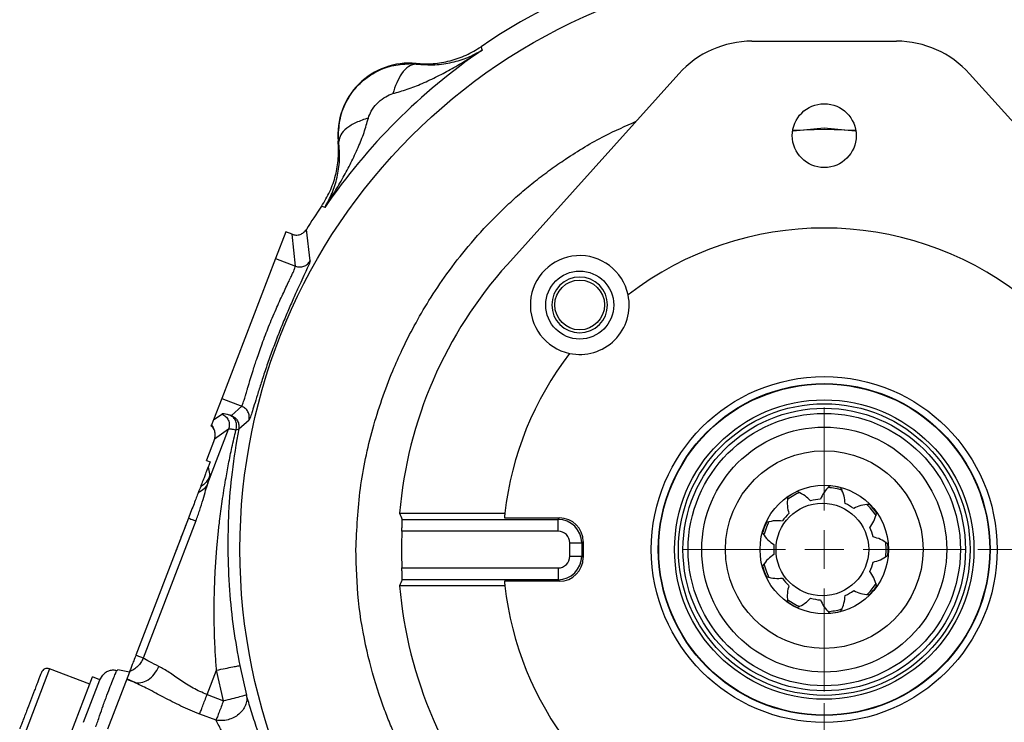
# Model space of a CAD drawing. Header units: inches. Extents: x 0.6 to 16.3, y 0.2 to 11.5.
# Tile 15 of 17: x 10 to 13.3, y 6.6 to 9. Entities that reach past the tile are written whole.
import ezdxf

# ---------------------------------------------------------------- set-up
doc = ezdxf.new("R2010")
doc.units = ezdxf.units.IN
doc.header["$MEASUREMENT"] = 0
doc.styles.add('SLDTEXTSTYLE0', font='TXT', dxfattribs={"width": 0.75})
doc.dimstyles.new('SLDDIMSTYLE0', dxfattribs={"dimtxt": 0.137795, "dimasz": 0.14, "dimexe": 0, "dimexo": 0.0625, "dimgap": 0.034449, "dimtad": 0, "dimdec": 1, "dimlfac": 1.5, "dimrnd": 1e-09, "dimzin": 12, "dimdsep": 46, "dimtxsty": 'SLDTEXTSTYLE0', "dimblk1": 'CLOSED', "dimblk2": 'CLOSED', "dimsah": 1, "dimcen": 0.09, "dimadec": 0, "dimazin": 3, "dimtfac": 1, "dimtdec": 1, "dimtofl": 0, "dimtmove": 0, "dimatfit": 3, "dimldrblk": 'CLOSED', "dimfxl": 0, "dimfrac": 2, "dimtolj": 1, "dimtzin": 12, "dimarcsym": 0})
doc.dimstyles.new('SLDDIMSTYLE1', dxfattribs={"dimtxt": 0.137795, "dimasz": 0.14, "dimexe": 0, "dimexo": 0.0625, "dimgap": 0.034449, "dimtad": 0, "dimtih": 1, "dimtoh": 1, "dimdec": 1, "dimlfac": 1.5, "dimrnd": 1e-09, "dimzin": 12, "dimdsep": 46, "dimtxsty": 'SLDTEXTSTYLE0', "dimblk1": 'CLOSED', "dimblk2": 'CLOSED', "dimsah": 1, "dimcen": 0.09, "dimadec": 0, "dimazin": 3, "dimtfac": 1, "dimtdec": 1, "dimtofl": 0, "dimtmove": 0, "dimatfit": 3, "dimldrblk": 'CLOSED', "dimfxl": 0, "dimfrac": 2, "dimtolj": 1, "dimtzin": 12, "dimarcsym": 0})
doc.dimstyles.new('SLDDIMSTYLE2', dxfattribs={"dimtxt": 0.137795, "dimasz": 0.14, "dimexe": 0, "dimexo": 0.0625, "dimgap": 0.034449, "dimtad": 0, "dimdec": 1, "dimlfac": 1.5, "dimrnd": 1e-09, "dimzin": 12, "dimdsep": 46, "dimtxsty": 'SLDTEXTSTYLE0', "dimblk1": 'CLOSED', "dimblk2": 'CLOSED', "dimsah": 1, "dimcen": 0.09, "dimadec": 0, "dimazin": 3, "dimtfac": 1, "dimtdec": 1, "dimtmove": 0, "dimatfit": 0, "dimldrblk": 'CLOSED', "dimfxl": 0, "dimfrac": 2, "dimtolj": 1, "dimtzin": 12, "dimarcsym": 0})

# ---------------------------------------------------------------- blocks, each defined once
blk = doc.blocks.new('_Closed')
at = {"color": 0, "linetype": 'ByBlock', "lineweight": -2}
for p, q in [((-1, 0.166667), (0, 0)), ((-1, 0.166667), (-1, -0.166667)), ((0, 0), (-1, -0.166667)), ((0, 0), (-1, 0))]:
    blk.add_line(p, q, dxfattribs=at)
blk = doc.blocks.new('_D')
at = {"color": 7, "linetype": 'Continuous', "lineweight": 0}
for p, q in [((14.7589, 6.5585), (14.7589, 3.2096)), ((11.8722, 4.6076), (11.8722, 3.2096)), ((13.6632, 3.4475), (13.6212, 3.4475)), ((13.6212, 3.4475), (13.6212, 3.2287)), ((13.9686, 3.4475), (14.0106, 3.4475)), ((14.0106, 3.4475), (14.0106, 3.2287)), ((11.8722, 3.249), (13.5004, 3.249)), ((13.6212, 3.2287), (13.6632, 3.2287)), ((14.0106, 3.2287), (13.9686, 3.2287)), ((14.7589, 3.249), (14.1314, 3.249))]:
    blk.add_line(p, q, dxfattribs=at)
at = {"color": 7, "linetype": 'Continuous', "lineweight": 18, "xscale": 0.14, "yscale": 0.14, "rotation": 180.0000000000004}
blk.add_blockref('_Closed', (11.8722, 3.249), dxfattribs=at)
at = {"color": 7, "linetype": 'Continuous', "lineweight": 18, "xscale": 0.14, "yscale": 0.14}
blk.add_blockref('_Closed', (14.7589, 3.249), dxfattribs=at)
at = {"color": 7, "linetype": 'Continuous', "lineweight": 18, "char_height": 0.1378, "attachment_point": 1, "style": 'SLDTEXTSTYLE0'}
for s, insert in [('110', (13.6632, 3.4063)), ('4.3', (13.6886, 3.2002))]:
    blk.add_mtext(s, dxfattribs=dict(at, insert=insert))
blk = doc.blocks.new('_D_1')
at = {"color": 7, "linetype": 'Continuous', "lineweight": 0}
for p, q in [((13.1266, 9.2212), (15.6644, 9.2212)), ((15.625, 9.2212), (15.625, 8.1027)), ((15.4723, 8.0747), (15.4303, 8.0747)), ((15.4303, 8.0747), (15.4303, 7.8559)), ((15.7778, 8.0747), (15.8198, 8.0747)), ((15.8198, 8.0747), (15.8198, 7.8559)), ((15.4303, 7.8559), (15.4723, 7.8559)), ((15.8198, 7.8559), (15.7778, 7.8559)), ((15.625, 4.3515), (15.625, 7.6498)), ((13.9511, 4.3515), (15.6644, 4.3515))]:
    blk.add_line(p, q, dxfattribs=at)
at = {"color": 7, "linetype": 'Continuous', "lineweight": 18, "xscale": 0.14, "yscale": 0.14}
for p, rotation in [((15.625, 9.2212), 90.0000000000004), ((15.625, 4.3515), 270.0000000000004)]:
    blk.add_blockref('_Closed', p, dxfattribs=dict(at, rotation=rotation))
at = {"color": 7, "linetype": 'Continuous', "lineweight": 18, "char_height": 0.1378, "attachment_point": 1, "style": 'SLDTEXTSTYLE0'}
for s, insert in [('186', (15.4723, 8.0336)), ('7.3', (15.4978, 7.8274))]:
    blk.add_mtext(s, dxfattribs=dict(at, insert=insert))
blk = doc.blocks.new('_D_2')
at = {"color": 7, "linetype": 'Continuous', "lineweight": 0}
for p, q in [((12.7056, 6.6497), (12.7056, 4.0525)), ((11.8722, 4.6076), (11.8722, 4.0525)), ((12.1763, 4.2903), (12.1344, 4.2903)), ((12.1344, 4.2903), (12.1344, 4.0716)), ((12.38, 4.2903), (12.422, 4.2903)), ((12.422, 4.2903), (12.422, 4.0716)), ((11.8722, 4.0919), (11.6222, 4.0919)), ((12.7056, 4.0919), (12.9556, 4.0919)), ((12.1344, 4.0716), (12.1763, 4.0716)), ((12.422, 4.0716), (12.38, 4.0716))]:
    blk.add_line(p, q, dxfattribs=at)
at = {"color": 7, "linetype": 'Continuous', "lineweight": 18, "xscale": 0.14, "yscale": 0.14}
blk.add_blockref('_Closed', (11.8722, 4.0919, 0.2058), dxfattribs=at)
at = {"color": 7, "linetype": 'Continuous', "lineweight": 18, "xscale": 0.14, "yscale": 0.14, "rotation": 180.0000000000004}
blk.add_blockref('_Closed', (12.7056, 4.0919, 0.2058), dxfattribs=at)
at = {"color": 7, "linetype": 'Continuous', "lineweight": 18, "char_height": 0.1378, "attachment_point": 1, "style": 'SLDTEXTSTYLE0'}
for s, insert in [('32', (12.1763, 4.2492)), ('1.3', (12.1509, 4.043))]:
    blk.add_mtext(s, dxfattribs=dict(at, insert=insert))
blk = doc.blocks.new('_D_4')
at = {"color": 7, "linetype": 'Continuous', "lineweight": 0}
for p, q in [((13.2237, 7.1679), (15.192, 7.1679)), ((15.1526, 7.1679), (15.1526, 5.6585)), ((14.9999, 5.6305), (14.9579, 5.6305)), ((14.9579, 5.6305), (14.9579, 5.4117)), ((15.3053, 5.6305), (15.3473, 5.6305)), ((15.3473, 5.6305), (15.3473, 5.4117)), ((14.9579, 5.4117), (14.9999, 5.4117)), ((15.3473, 5.4117), (15.3053, 5.4117)), ((15.1526, 4.3515), (15.1526, 5.2056)), ((13.9511, 4.3515), (15.192, 4.3515))]:
    blk.add_line(p, q, dxfattribs=at)
at = {"color": 7, "linetype": 'Continuous', "lineweight": 18, "xscale": 0.14, "yscale": 0.14}
for p, rotation in [((15.1526, 7.1679, 0.2058), 90.0000000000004), ((15.1526, 4.3515, 0.2058), 270.0000000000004)]:
    blk.add_blockref('_Closed', p, dxfattribs=dict(at, rotation=rotation))
at = {"color": 7, "linetype": 'Continuous', "lineweight": 18, "char_height": 0.1378, "attachment_point": 1, "style": 'SLDTEXTSTYLE0'}
for s, insert in [('107', (14.9999, 5.5894)), ('4.2', (15.0253, 5.3832))]:
    blk.add_mtext(s, dxfattribs=dict(at, insert=insert))
blk = doc.blocks.new('SW_CENTERMARKSYMBOL_0')
at = {"color": 0, "linetype": 'Continuous', "lineweight": 18}
for p, q in [((0, 0.1312), (0, 0.4787)), ((0, 0), (0, 0.0656)), ((-0.1312, 0), (-0.4787, 0)), ((0, 0), (-0.0656, 0)), ((0, 0), (0, -0.0656)), ((0, 0), (0.0656, 0)), ((0.1312, 0), (0.4787, 0)), ((0, -0.1312), (0, -0.4787))]:
    blk.add_line(p, q, dxfattribs=at)

msp = doc.modelspace()

# ---------------------------------------------------------------- linework, layer by layer
at = {"color": 7, "linetype": 'Continuous', "lineweight": 25}
for p, q in [((12.4617, 8.8823), (12.9495, 8.8823)), ((11.548, 8.8638), (11.5498, 8.858)), ((11.5498, 8.858), (11.5515, 8.8523)), ((11.3288, 8.8052), (11.3055, 8.8064)), ((11.3287, 8.8073), (11.3288, 8.8052)), ((11.6368, 8.1297), (12.2155, 8.7727)), ((13.1956, 8.7727), (13.7743, 8.1297)), ((11.2448, 8.704), (11.2502, 8.7056)), ((11.0683, 8.5446), (11.0661, 8.5447)), ((11.0683, 8.5446), (11.067, 8.5675)), ((11.0155, 8.3237), (11.0096, 8.3254)), ((11.0211, 8.3219), (11.0155, 8.3237)), ((10.8891, 8.2398), (10.8544, 8.1494)), ((10.9108, 8.2314), (10.8891, 8.2398)), ((10.9712, 8.1412), (10.9591, 8.2478)), ((10.922, 8.1235), (10.9108, 8.2314)), ((10.8544, 8.1494), (10.6731, 7.6771)), ((10.8544, 8.1494), (10.922, 8.1235)), ((10.6731, 7.6771), (10.6455, 7.6053)), ((10.6731, 7.6771), (10.7407, 7.6511)), ((10.7407, 7.6511), (10.7057, 7.6201)), ((10.6455, 7.6053), (10.6733, 7.625)), ((10.6266, 7.3917), (10.6963, 7.5734)), ((10.6455, 7.6053), (10.6376, 7.5846)), ((10.6963, 7.5734), (10.6489, 7.5398)), ((10.7305, 7.5747), (10.7654, 7.605)), ((10.6489, 7.5398), (10.6218, 7.469)), ((10.6214, 7.468), (10.6218, 7.469)), ((10.6214, 7.468), (10.622, 7.4678)), ((10.6218, 7.469), (10.622, 7.4678)), ((10.622, 7.4678), (10.6338, 7.4633)), ((10.6338, 7.4633), (10.627, 7.4455)), ((10.627, 7.4455), (10.6334, 7.4173)), ((10.5611, 7.2738), (10.3837, 6.8116)), ((11.273, 7.2901), (11.6283, 7.2901)), ((11.6267, 7.2747), (11.8127, 7.2747)), ((11.8077, 7.2697), (11.8127, 7.2747)), ((10.5861, 7.2643), (10.4087, 6.802)), ((11.2816, 7.2697), (11.8077, 7.2697)), ((11.8077, 7.2299), (11.8077, 7.2697)), ((11.8077, 7.2299), (11.2809, 7.2299)), ((11.8476, 7.19), (11.8874, 7.19)), ((11.8476, 7.1457), (11.8476, 7.19)), ((11.8924, 7.195), (11.8874, 7.19)), ((11.8874, 7.19), (11.8874, 7.1457)), ((11.8924, 7.195), (11.8924, 7.1407)), ((11.8476, 7.1457), (11.8874, 7.1457)), ((11.8874, 7.1457), (11.8924, 7.1407)), ((11.2809, 7.1058), (11.8077, 7.1058)), ((11.8077, 7.1058), (11.8077, 7.066)), ((11.6283, 7.0456), (11.273, 7.0456)), ((11.8077, 7.066), (11.2816, 7.066)), ((11.8127, 7.061), (11.6267, 7.061)), ((11.8127, 7.061), (11.8077, 7.066)), ((10.7341, 6.7766), (10.7566, 6.6768)), ((10.2281, 6.7134), (10.0925, 6.7654)), ((10.2626, 6.7287), (10.2719, 6.7442)), ((10.3617, 6.7542), (10.2878, 6.5618)), ((10.3198, 6.7587), (10.3225, 6.7618)), ((10.3617, 6.7542), (10.3225, 6.7618)), ((10.6239, 6.6784), (10.6557, 6.7611)), ((10.6791, 6.6572), (10.6557, 6.7611)), ((10.1476, 6.5036), (10.2377, 6.7383)), ((10.2075, 6.5852), (10.2626, 6.7287)), ((10.2626, 6.7287), (10.2377, 6.7383)), ((10.3778, 6.7203), (10.3524, 6.7301)), ((10.3778, 6.7203), (10.353, 6.7317)), ((10.6239, 6.6784), (10.6791, 6.6572)), ((10.654, 6.592), (10.5989, 6.6131))]:
    msp.add_line(p, q, dxfattribs=at)
at = {"color": 8, "linetype": 'Continuous', "lineweight": 25}
for p, q in [((12.6013, 8.5801), (12.7052, 8.5903)), ((12.7052, 8.5903), (12.8099, 8.58)), ((12.9149, 7.1679), (12.9133, 7.1936)), ((12.9134, 7.1424), (12.9149, 7.1679)), ((10.0925, 6.7654), (10.0041, 6.5352))]:
    msp.add_line(p, q, dxfattribs=at)
at = {"color": 7, "linetype": 'Continuous', "lineweight": 25, "flags": 128}
for points in [[(12.5994, 8.582), (12.6044, 8.5824), (12.7056, 8.586)], [(12.7056, 8.586), (12.8067, 8.5824), (12.8117, 8.582)]]:
    msp.add_lwpolyline(points, dxfattribs=at)
at = {"color": 8, "linetype": 'Continuous', "lineweight": 25, "flags": 128}
for points in [[(12.6238, 7.3606), (12.6123, 7.3552), (12.5833, 7.3378)], [(12.8814, 7.2815), (12.8603, 7.3089), (12.8485, 7.3208)], [(12.5189, 7.2625), (12.5104, 7.2435), (12.5026, 7.2192)], [(12.5018, 7.1198), (12.5104, 7.0922), (12.5187, 7.0735)], [(12.849, 7.0153), (12.8603, 7.0268), (12.8814, 7.0542)], [(12.581, 6.9996), (12.6123, 6.9805), (12.6236, 6.9753)]]:
    msp.add_lwpolyline(points, dxfattribs=at)
at = {"color": 7, "linetype": 'Continuous', "lineweight": 25}
for centre, radius in [((12.7056, 7.1679), 1.9709), ((12.7056, 8.5639), 0.1077), ((11.8809, 7.9925), 0.1147), ((11.8806, 7.9928), 0.084), ((12.7056, 7.1679), 0.5833), ((12.7056, 7.1679), 0.5597), ((12.7056, 7.1679), 0.5583), ((12.7056, 7.1679), 0.5049), ((12.7056, 7.1679), 0.4918), ((12.7056, 7.1679), 0.4765), ((12.7056, 7.1679), 0.4593), ((12.7056, 7.1679), 0.4131), ((12.7056, 7.1679), 0.3333), ((12.7056, 7.1679), 0.2167), ((12.6992, 7.1679), 0.1563)]:
    msp.add_circle(centre, radius, dxfattribs=at)
for centre, radius, start, end in [((12.7056, 7.1679), 2.0533, 55.6839, 124.3161), ((12.4617, 8.5512), 0.3312, 90, 138.0153), ((12.9495, 8.5512), 0.3312, 41.9847, 90), ((12.7056, 7.1679), 2.0419, 124.4163, 145.5837), ((11.306, 8.5675), 0.2409, 84.581, 185.4189), ((12.7056, 7.1679), 2.0533, 145.6839, 148.2695), ((12.7056, 7.1679), 1.0842, 52.396, 127.604), ((11.8809, 7.9925), 0.1667, 11.8626, 258.1374), ((12.7056, 7.1679), 1.4378, 138.0153, 175.1209), ((11.8806, 7.9928), 0.094, 90, 270), ((11.8806, 7.9928), 0.094, 270, 90), ((11.8809, 7.9925), 0.1667, 258.1374, 11.8626), ((12.7056, 7.1679), 1.0842, 142.396, 173.5233), ((12.7056, 7.1679), 0.2156, 75.6268, 84.3732), ((12.7056, 7.1679), 0.2156, 115.6268, 124.3732), ((12.7056, 7.1679), 0.1705, 94.373, 105.627), ((12.7056, 7.1679), 0.1705, 54.373, 65.627), ((12.7056, 7.1679), 0.2156, 35.6268, 44.3732), ((12.7056, 7.1679), 1.0842, 173.5233, 174.3448), ((12.7056, 7.1679), 0.1705, 134.373, 145.627), ((12.7056, 7.1679), 0.2156, 155.6268, 164.3732), ((12.7056, 7.1679), 0.1705, 14.373, 25.627), ((12.7056, 7.1679), 1.426, 177.5075, 182.4925), ((12.7056, 7.1679), 0.1705, 174.373, 185.627), ((12.7056, 7.1679), 0.2156, 355.6268, 4.3732), ((12.7056, 7.1679), 0.2156, 195.6268, 204.3732), ((12.7056, 7.1679), 0.1705, 334.373, 345.627), ((12.7056, 7.1679), 1.4378, 184.8791, 221.9847), ((12.7056, 7.1679), 1.0842, 185.6552, 186.4767), ((12.7056, 7.1679), 1.0842, 186.4767, 217.604), ((12.7056, 7.1679), 0.1705, 214.373, 225.627), ((12.7056, 7.1679), 0.2156, 315.6268, 324.3732), ((12.7056, 7.1679), 0.1705, 294.373, 305.627), ((12.7056, 7.1679), 0.2156, 235.6268, 244.3732), ((12.7056, 7.1679), 0.1705, 254.373, 265.627), ((12.7056, 7.1679), 0.2156, 275.6268, 284.3732), ((10.0848, 6.7455), 0.0213, 69, 159)]:
    msp.add_arc(centre, radius, start, end, dxfattribs=at)
at = {"color": 8, "linetype": 'Continuous', "lineweight": 25}
for start, end in [(72.9043, 86.6949), (274.9741, 287.0516)]:
    msp.add_arc((12.7056, 7.1679), 0.2093, start, end, dxfattribs=at)
at = {"color": 7, "linetype": 'Continuous', "lineweight": 25}
for centre, major_axis, ratio, start_param, end_param in [((12.7056, 8.0828), (0, 1.8334), 0.866575, 2.017887, 2.030281), ((11.8121, 7.1944), (-0.057, -0.057), 0.992433, 2.359993, 3.923193), ((11.8074, 7.1897), (0.0566, 0.0566), 0.999971, 5.501585, 7.064785), ((11.8074, 7.1897), (-0.0285, -0.0285), 0.992433, 2.359993, 3.923193), ((11.8074, 7.146), (-0.0566, 0.0566), 0.999971, 2.359993, 3.923193), ((11.8074, 7.146), (-0.0285, 0.0285), 0.992433, 2.359993, 3.923193), ((11.8121, 7.1413), (-0.057, 0.057), 0.992433, 2.359993, 3.923193), ((12.7056, 6.2529), (0, 1.8334), 0.866575, 1.111312, 1.123706)]:
    msp.add_ellipse(centre, major_axis=major_axis, ratio=ratio, start_param=start_param, end_param=end_param, dxfattribs=at)
for points, knots in [([(11.2502, 8.7056), (11.2666, 8.7102), (11.3005, 8.7197), (11.3506, 8.74), (11.4009, 8.7636), (11.4515, 8.7906), (11.5016, 8.8199), (11.5348, 8.8415), (11.5515, 8.8523)], [0, 0, 0, 0, 0.1486331, 0.3078873, 0.4785515, 0.6434185, 0.8214681, 1, 1, 1, 1]), ([(11.3287, 8.8073), (11.348, 8.8064), (11.3865, 8.8047), (11.4437, 8.8149), (11.4986, 8.8336), (11.5315, 8.8537), (11.548, 8.8638)], [0, 0, 0, 0, 0.250001, 0.499992, 0.749987, 1, 1, 1, 1]), ([(11.3288, 8.8052), (11.3504, 8.8037), (11.3944, 8.8008), (11.4515, 8.8102), (11.5047, 8.8264), (11.5358, 8.8436), (11.5515, 8.8523)], [0, 0, 0, 0, 0.2382183, 0.4864886, 0.7420458, 1, 1, 1, 1]), ([(11.067, 8.5675), (11.0686, 8.5886), (11.0717, 8.632), (11.0983, 8.6919), (11.1383, 8.7421), (11.1884, 8.7787), (11.2454, 8.8021), (11.2855, 8.805), (11.3055, 8.8064)], [0, 0, 0, 0, 0.169429, 0.348501, 0.514024, 0.677625, 0.839536, 1, 1, 1, 1]), ([(11.3288, 8.8052), (11.3205, 8.8036), (11.3038, 8.8006), (11.2811, 8.7759), (11.2627, 8.7435), (11.2544, 8.7182), (11.2502, 8.7056)], [0, 0, 0, 0, 0.279863, 0.559524, 0.779743, 1, 1, 1, 1]), ([(11.1678, 8.6232), (11.1707, 8.6312), (11.1771, 8.6486), (11.1959, 8.672), (11.2187, 8.6924), (11.2365, 8.7003), (11.2448, 8.704)], [0, 0, 0, 0, 0.223044, 0.490182, 0.763245, 1, 1, 1, 1]), ([(11.0211, 8.3219), (11.0319, 8.3386), (11.0535, 8.3718), (11.0828, 8.422), (11.1098, 8.4725), (11.1334, 8.5228), (11.1537, 8.5729), (11.1632, 8.6068), (11.1678, 8.6232)], [0, 0, 0, 0, 0.178529, 0.356578, 0.521448, 0.69211, 0.851366, 1, 1, 1, 1]), ([(11.1678, 8.6232), (11.1535, 8.6184), (11.125, 8.6088), (11.093, 8.5889), (11.0719, 8.5669), (11.0695, 8.552), (11.0683, 8.5446)], [0, 0, 0, 0, 0.2500574, 0.5, 0.7499426, 1, 1, 1, 1]), ([(11.1257, 7.1679), (11.129, 7.2367), (11.1357, 7.3742), (11.179, 7.5766), (11.2323, 7.732), (11.2832, 7.846), (11.3235, 7.9254), (11.3731, 8.0107), (11.4334, 8.1007), (11.5058, 8.1938), (11.5751, 8.2702), (11.6359, 8.3294), (11.683, 8.3717), (11.7316, 8.4118), (11.7816, 8.4496), (11.858, 8.5024), (11.953, 8.5602), (12.0355, 8.5965), (12.0711, 8.6122)], [0, 0, 0, 0, 0.113115, 0.226128, 0.339081, 0.382612, 0.431395, 0.485437, 0.54475, 0.609346, 0.679241, 0.714151, 0.748867, 0.783387, 0.817709, 0.85183, 0.93621, 1, 1, 1, 1]), ([(11.0096, 8.3254), (11.0197, 8.3419), (11.0398, 8.3748), (11.0585, 8.4298), (11.0687, 8.4869), (11.067, 8.5254), (11.0661, 8.5447)], [0, 0, 0, 0, 0.250013, 0.500008, 0.749999, 1, 1, 1, 1]), ([(11.0211, 8.3219), (11.0298, 8.3376), (11.047, 8.3687), (11.0633, 8.4219), (11.0726, 8.479), (11.0697, 8.523), (11.0683, 8.5446)], [0, 0, 0, 0, 0.257954, 0.513511, 0.761782, 1, 1, 1, 1]), ([(10.9107, 8.2313), (10.9149, 8.2301), (10.9239, 8.2277), (10.9375, 8.2299), (10.9503, 8.2364), (10.956, 8.2437), (10.9591, 8.2478)], [0, 0, 0, 0, 0.2330812, 0.5010579, 0.7272022, 1, 1, 1, 1]), ([(10.9108, 8.2314), (10.9108, 8.2314), (10.9109, 8.2314), (10.911, 8.2313), (10.9112, 8.2309), (10.9113, 8.2302), (10.9111, 8.2294), (10.911, 8.2291)], [0, 0, 0, 0, 0.017991, 0.168858, 0.425294, 0.782963, 1, 1, 1, 1]), ([(10.9712, 8.1412), (10.9708, 8.1393), (10.9701, 8.1353), (10.9626, 8.1179), (10.9512, 8.0932), (10.936, 8.0606), (10.918, 8.0215), (10.8984, 7.9769), (10.878, 7.9283), (10.858, 7.8778), (10.8388, 7.8263), (10.8214, 7.7766), (10.8061, 7.7298), (10.7932, 7.6886), (10.7827, 7.6541), (10.7745, 7.628), (10.7685, 7.61), (10.7664, 7.6067), (10.7654, 7.605)], [0, 0, 0, 0, 0.062557, 0.125969, 0.18927, 0.251297, 0.313106, 0.375612, 0.437153, 0.499612, 0.56043, 0.623837, 0.686301, 0.748253, 0.810811, 0.87369, 0.9367, 1, 1, 1, 1]), ([(10.922, 8.1235), (10.9266, 8.1223), (10.9359, 8.1198), (10.9502, 8.1225), (10.9629, 8.1296), (10.9684, 8.1373), (10.9712, 8.1412)], [0, 0, 0, 0, 0.250121, 0.5, 0.749879, 1, 1, 1, 1]), ([(10.7407, 7.6511), (10.7416, 7.6525), (10.7434, 7.6552), (10.7473, 7.6669), (10.7508, 7.6784), (10.7534, 7.687), (10.7562, 7.6965), (10.7592, 7.7068), (10.7626, 7.7182), (10.7676, 7.735), (10.7731, 7.7532), (10.7794, 7.7734), (10.785, 7.7908), (10.7921, 7.8121), (10.8001, 7.8357), (10.8098, 7.8629), (10.8203, 7.891), (10.8318, 7.9199), (10.8439, 7.9492), (10.8562, 7.9777), (10.8683, 8.005), (10.8795, 8.0296), (10.8905, 8.053), (10.9002, 8.0733), (10.9081, 8.0899), (10.9155, 8.1055), (10.9212, 8.1185), (10.9218, 8.1219), (10.922, 8.1235)], [0, 0, 0, 0, 0.059241, 0.121016, 0.142811, 0.166293, 0.191463, 0.211182, 0.234323, 0.260888, 0.305413, 0.327726, 0.357993, 0.38577, 0.422042, 0.459256, 0.500194, 0.538652, 0.580418, 0.625499, 0.665658, 0.708803, 0.750364, 0.796435, 0.838068, 0.875263, 0.940316, 1, 1, 1, 1]), ([(10.7654, 7.605), (10.7659, 7.6098), (10.767, 7.6192), (10.7623, 7.633), (10.7534, 7.6446), (10.745, 7.6489), (10.7407, 7.6511)], [0, 0, 0, 0, 0.250121, 0.5, 0.749879, 1, 1, 1, 1]), ([(10.7014, 7.6207), (10.6975, 7.6217), (10.6898, 7.6236), (10.6816, 7.6252), (10.6757, 7.6258), (10.6741, 7.6253), (10.6733, 7.625)], [0, 0, 0, 0, 0.249999, 0.500002, 0.749994, 1, 1, 1, 1]), ([(10.7057, 7.6201), (10.7054, 7.62), (10.7048, 7.6199), (10.7025, 7.6204), (10.7014, 7.6207)], [0, 0, 0, 0, 0.4983127, 1, 1, 1, 1]), ([(10.7209, 7.5704), (10.7221, 7.5755), (10.7246, 7.5856), (10.7215, 7.6008), (10.7137, 7.6137), (10.7055, 7.6184), (10.7014, 7.6207)], [0, 0, 0, 0, 0.250166, 0.5, 0.749834, 1, 1, 1, 1]), ([(10.7057, 7.6201), (10.7099, 7.6179), (10.7183, 7.6136), (10.7271, 7.6023), (10.7319, 7.5887), (10.731, 7.5794), (10.7305, 7.5747)], [0, 0, 0, 0, 0.250115, 0.5, 0.749885, 1, 1, 1, 1]), ([(10.6374, 7.5843), (10.6375, 7.5845), (10.6377, 7.5848), (10.6385, 7.5871), (10.6392, 7.5888), (10.6392, 7.5889)], [0, 0, 0, 0, 0.565129, 0.995407, 1, 1, 1, 1]), ([(10.6489, 7.5398), (10.65, 7.5437), (10.6523, 7.5516), (10.651, 7.5641), (10.6461, 7.5759), (10.6404, 7.5817), (10.6376, 7.5846)], [0, 0, 0, 0, 0.240908, 0.500322, 0.756906, 1, 1, 1, 1]), ([(10.6392, 7.5889), (10.6403, 7.5867), (10.6443, 7.5791), (10.6462, 7.5739), (10.6476, 7.5702)], [0, 0, 0, 0, 0.277203, 1, 1, 1, 1]), ([(10.7305, 7.5747), (10.7223, 7.5264), (10.7066, 7.4338), (10.695, 7.2978), (10.6941, 7.2097), (10.6937, 7.1679)], [0, 0, 0, 0, 0.364547, 0.69769, 1, 1, 1, 1]), ([(10.7209, 7.5704), (10.7153, 7.5717), (10.7022, 7.5747), (10.6985, 7.5739), (10.6963, 7.5734)], [0, 0, 0, 0, 0.428425, 1, 1, 1, 1]), ([(10.7305, 7.5747), (10.7303, 7.5742), (10.7297, 7.5733), (10.7273, 7.5716), (10.7235, 7.5709), (10.7209, 7.5704)], [0, 0, 0, 0, 0.222981, 0.458165, 1, 1, 1, 1]), ([(10.6557, 6.7611), (10.6544, 6.7785), (10.6518, 6.8143), (10.6492, 6.8694), (10.6478, 6.9266), (10.6477, 6.985), (10.649, 7.0446), (10.6519, 7.1063), (10.6559, 7.1638), (10.6608, 7.2165), (10.6666, 7.2701), (10.6749, 7.3325), (10.6852, 7.397), (10.6963, 7.4576), (10.7076, 7.5134), (10.7164, 7.5511), (10.7209, 7.5704)], [0, 0, 0, 0, 0.063078, 0.129607, 0.19961, 0.270265, 0.341801, 0.417142, 0.496299, 0.553761, 0.611985, 0.695612, 0.787208, 0.854724, 0.925655, 1, 1, 1, 1]), ([(10.627, 7.4455), (10.6269, 7.4453), (10.6267, 7.4448), (10.6263, 7.4436), (10.6254, 7.4414), (10.6236, 7.4366), (10.6196, 7.4262), (10.6106, 7.4027), (10.6053, 7.3891), (10.6012, 7.3783)], [0, 0, 0, 0, 0.001741, 0.003641, 0.008281, 0.022255, 0.072182, 0.26473, 1, 1, 1, 1]), ([(10.6266, 7.3917), (10.6287, 7.3984), (10.6329, 7.4119), (10.6332, 7.4155), (10.6334, 7.4173)], [0, 0, 0, 0, 0.499976, 1, 1, 1, 1]), ([(10.5861, 7.2643), (10.5906, 7.2766), (10.5996, 7.3009), (10.6103, 7.336), (10.6191, 7.3676), (10.6241, 7.3838), (10.6266, 7.3917)], [0, 0, 0, 0, 0.2653219, 0.5226501, 0.7687642, 1, 1, 1, 1]), ([(10.6266, 7.3917), (10.6229, 7.3849), (10.6155, 7.3713), (10.6011, 7.3632), (10.5939, 7.3591)], [0, 0, 0, 0, 0.500117, 1, 1, 1, 1]), ([(10.6012, 7.3783), (10.6005, 7.3765), (10.5993, 7.3733), (10.5955, 7.3634), (10.5939, 7.3591)], [0, 0, 0, 0, 0.562261, 1, 1, 1, 1]), ([(12.7226, 7.3811), (12.7162, 7.3744), (12.7032, 7.361), (12.6962, 7.3456), (12.6926, 7.3379)], [0, 0, 0, 0, 0.495062, 1, 1, 1, 1]), ([(12.7267, 7.3824), (12.7264, 7.3825), (12.7257, 7.3825), (12.7245, 7.3822), (12.7234, 7.3817), (12.7228, 7.3813), (12.7226, 7.3811)], [0, 0, 0, 0, 0.174372, 0.388796, 0.717148, 1, 1, 1, 1]), ([(12.7625, 7.374), (12.7622, 7.3745), (12.7617, 7.3753), (12.7606, 7.3761), (12.7598, 7.3765), (12.7592, 7.3767), (12.7591, 7.3767)], [0, 0, 0, 0, 0.484092, 0.701867, 0.921687, 1, 1, 1, 1]), ([(12.7759, 7.3232), (12.7752, 7.3315), (12.7738, 7.3483), (12.7663, 7.3654), (12.7625, 7.374)], [0, 0, 0, 0, 0.495576, 1, 1, 1, 1]), ([(10.5939, 7.3591), (10.5919, 7.354), (10.5879, 7.3436), (10.5769, 7.3149), (10.5675, 7.2905), (10.5611, 7.2738)], [0, 0, 0, 0, 0.240081, 0.482631, 1, 1, 1, 1]), ([(12.5816, 7.3421), (12.5809, 7.3329), (12.5797, 7.3143), (12.5841, 7.298), (12.5863, 7.2897)], [0, 0, 0, 0, 0.495062, 1, 1, 1, 1]), ([(12.5838, 7.3458), (12.5836, 7.3456), (12.583, 7.3452), (12.5823, 7.3442), (12.5817, 7.3432), (12.5816, 7.3425), (12.5816, 7.3421)], [0, 0, 0, 0, 0.174372, 0.388796, 0.717148, 1, 1, 1, 1]), ([(12.6167, 7.3624), (12.6161, 7.3626), (12.6153, 7.3628), (12.6139, 7.3628), (12.6129, 7.3626), (12.6124, 7.3623), (12.6123, 7.3623)], [0, 0, 0, 0, 0.484092, 0.701867, 0.921687, 1, 1, 1, 1]), ([(12.6596, 7.3321), (12.6537, 7.338), (12.6418, 7.35), (12.6251, 7.3582), (12.6167, 7.3624)], [0, 0, 0, 0, 0.495576, 1, 1, 1, 1]), ([(12.8557, 7.3202), (12.8465, 7.3193), (12.8279, 7.3173), (12.8126, 7.3101), (12.8049, 7.3064)], [0, 0, 0, 0, 0.495062, 1, 1, 1, 1]), ([(12.8597, 7.3186), (12.8595, 7.3189), (12.8589, 7.3194), (12.8579, 7.3199), (12.8567, 7.3202), (12.856, 7.3202), (12.8557, 7.3202)], [0, 0, 0, 0, 0.174372, 0.388796, 0.717148, 1, 1, 1, 1]), ([(12.8593, 7.2416), (12.8641, 7.2484), (12.8739, 7.2622), (12.8791, 7.2802), (12.8817, 7.2892)], [0, 0, 0, 0, 0.495576, 1, 1, 1, 1]), ([(12.8817, 7.2892), (12.8818, 7.2898), (12.8819, 7.2906), (12.8816, 7.292), (12.8812, 7.2929), (12.8809, 7.2933), (12.8808, 7.2935)], [0, 0, 0, 0, 0.484092, 0.701867, 0.921687, 1, 1, 1, 1]), ([(10.5595, 7.2696), (10.5594, 7.2695), (10.5593, 7.2692), (10.5583, 7.2664), (10.5565, 7.2617), (10.5501, 7.2451), (10.5436, 7.2282), (10.538, 7.2137)], [0, 0, 0, 0, 0.0985825, 0.1873718, 0.2757504, 0.3788912, 1, 1, 1, 1]), ([(11.2809, 7.2299), (11.2811, 7.2344), (11.2815, 7.2434), (11.2819, 7.2553), (11.282, 7.2644), (11.2819, 7.2687), (11.2816, 7.2695), (11.2816, 7.2697)], [0, 0, 0, 0, 0.227457, 0.454923, 0.682141, 0.908951, 1, 1, 1, 1]), ([(12.5124, 7.2597), (12.5119, 7.2595), (12.5111, 7.2592), (12.51, 7.2582), (12.5095, 7.2575), (12.5092, 7.257), (12.5092, 7.2568)], [0, 0, 0, 0, 0.484092, 0.701867, 0.921687, 1, 1, 1, 1]), ([(12.5648, 7.2641), (12.5565, 7.2649), (12.5397, 7.2664), (12.5216, 7.262), (12.5124, 7.2597)], [0, 0, 0, 0, 0.4955756, 1, 1, 1, 1]), ([(10.538, 7.2137), (10.5323, 7.1987), (10.5255, 7.1812), (10.5189, 7.1638), (10.517, 7.1588), (10.5158, 7.1557), (10.5157, 7.1554), (10.5156, 7.1553)], [0, 0, 0, 0, 0.624426, 0.728797, 0.817035, 0.904355, 1, 1, 1, 1]), ([(12.4979, 7.2259), (12.4978, 7.2256), (12.4977, 7.2249), (12.4977, 7.2237), (12.498, 7.2226), (12.4984, 7.2219), (12.4986, 7.2216)], [0, 0, 0, 0, 0.174372, 0.388796, 0.717148, 1, 1, 1, 1]), ([(12.4986, 7.2216), (12.504, 7.2142), (12.515, 7.1991), (12.5289, 7.1894), (12.5359, 7.1846)], [0, 0, 0, 0, 0.495062, 1, 1, 1, 1]), ([(12.9185, 7.1881), (12.9108, 7.1933), (12.8953, 7.2037), (12.879, 7.208), (12.8707, 7.2102)], [0, 0, 0, 0, 0.495062, 1, 1, 1, 1]), ([(12.9206, 7.1843), (12.9205, 7.1846), (12.9204, 7.1853), (12.92, 7.1865), (12.9193, 7.1874), (12.9188, 7.1879), (12.9185, 7.1881)], [0, 0, 0, 0, 0.1743721, 0.3887965, 0.7171476, 1, 1, 1, 1]), ([(10.6937, 7.1679), (10.695, 7.1224), (10.6975, 7.0338), (10.7114, 6.9027), (10.7267, 6.8179), (10.7341, 6.7766)], [0, 0, 0, 0, 0.3518933, 0.6847445, 1, 1, 1, 1]), ([(12.0741, 5.7201), (12.0695, 5.722), (12.0313, 5.7371), (11.967, 5.7705), (11.8859, 5.8163), (11.8206, 5.8587), (11.7699, 5.8948), (11.7327, 5.9233), (11.7055, 5.9453), (11.684, 5.9635), (11.6641, 5.9809), (11.6449, 5.9982), (11.6263, 6.0155), (11.6084, 6.0327), (11.5713, 6.0696), (11.5217, 6.1231), (11.4642, 6.1932), (11.4159, 6.2589), (11.3743, 6.3216), (11.3395, 6.3797), (11.3124, 6.4292), (11.2925, 6.4683), (11.2772, 6.4996), (11.2651, 6.5253), (11.2538, 6.5505), (11.243, 6.5758), (11.2326, 6.6014), (11.2226, 6.6271), (11.2132, 6.653), (11.1907, 6.7182), (11.1593, 6.8314), (11.1307, 6.9951), (11.1274, 7.1103), (11.1257, 7.1679)], [0, 0, 0, 0, 0.008034, 0.06743, 0.118371, 0.160855, 0.194881, 0.220451, 0.237565, 0.252261, 0.266677, 0.280812, 0.294666, 0.30824, 0.321533, 0.380414, 0.427731, 0.470092, 0.514065, 0.551026, 0.58098, 0.606514, 0.623003, 0.63806, 0.653121, 0.668185, 0.683252, 0.698323, 0.713396, 0.728472, 0.8114, 0.905687, 1, 1, 1, 1]), ([(12.5359, 7.1511), (12.529, 7.1464), (12.5151, 7.1367), (12.5041, 7.1217), (12.4986, 7.1141)], [0, 0, 0, 0, 0.495576, 1, 1, 1, 1]), ([(12.8707, 7.1255), (12.8788, 7.1277), (12.8952, 7.132), (12.9107, 7.1424), (12.9185, 7.1476)], [0, 0, 0, 0, 0.495576, 1, 1, 1, 1]), ([(12.9185, 7.1476), (12.9189, 7.148), (12.9196, 7.1486), (12.9202, 7.1498), (12.9205, 7.1507), (12.9206, 7.1513), (12.9206, 7.1514)], [0, 0, 0, 0, 0.484092, 0.701867, 0.921687, 1, 1, 1, 1]), ([(12.4986, 7.1141), (12.4983, 7.1136), (12.4979, 7.1128), (12.4977, 7.1114), (12.4977, 7.1104), (12.4979, 7.1099), (12.4979, 7.1098)], [0, 0, 0, 0, 0.4840915, 0.7018674, 0.9216866, 1, 1, 1, 1]), ([(11.2816, 7.066), (11.2817, 7.0668), (11.282, 7.0685), (11.2819, 7.0764), (11.2816, 7.0872), (11.2812, 7.0977), (11.281, 7.104), (11.2809, 7.1058)], [0, 0, 0, 0, 0.226689, 0.453381, 0.680057, 0.907078, 1, 1, 1, 1]), ([(12.5092, 7.0789), (12.5093, 7.0786), (12.5096, 7.0779), (12.5105, 7.077), (12.5114, 7.0764), (12.5121, 7.0761), (12.5124, 7.076)], [0, 0, 0, 0, 0.174372, 0.388796, 0.717148, 1, 1, 1, 1]), ([(12.5124, 7.076), (12.5214, 7.0738), (12.5395, 7.0693), (12.5563, 7.0708), (12.5648, 7.0716)], [0, 0, 0, 0, 0.495062, 1, 1, 1, 1]), ([(12.8817, 7.0465), (12.8791, 7.0554), (12.874, 7.0733), (12.8642, 7.0871), (12.8593, 7.0941)], [0, 0, 0, 0, 0.4950617, 1, 1, 1, 1]), ([(12.5863, 7.046), (12.5841, 7.0379), (12.5797, 7.0216), (12.5809, 7.003), (12.5816, 6.9936)], [0, 0, 0, 0, 0.4955756, 1, 1, 1, 1]), ([(12.8808, 7.0423), (12.881, 7.0425), (12.8814, 7.0431), (12.8818, 7.0443), (12.8819, 7.0455), (12.8818, 7.0462), (12.8817, 7.0465)], [0, 0, 0, 0, 0.174372, 0.388796, 0.717148, 1, 1, 1, 1]), ([(12.7625, 6.9617), (12.7662, 6.9701), (12.7738, 6.9872), (12.7752, 7.004), (12.7759, 7.0125)], [0, 0, 0, 0, 0.4950617, 1, 1, 1, 1]), ([(12.8049, 7.0293), (12.8125, 7.0257), (12.8278, 7.0185), (12.8463, 7.0165), (12.8557, 7.0155)], [0, 0, 0, 0, 0.495576, 1, 1, 1, 1]), ([(12.8557, 7.0155), (12.8562, 7.0155), (12.8571, 7.0155), (12.8584, 7.0161), (12.8592, 7.0166), (12.8596, 7.017), (12.8597, 7.0171)], [0, 0, 0, 0, 0.484092, 0.701867, 0.921687, 1, 1, 1, 1]), ([(12.5816, 6.9936), (12.5817, 6.993), (12.5819, 6.9922), (12.5826, 6.991), (12.5833, 6.9903), (12.5837, 6.99), (12.5838, 6.9899)], [0, 0, 0, 0, 0.484092, 0.701867, 0.921687, 1, 1, 1, 1]), ([(12.6167, 6.9733), (12.625, 6.9774), (12.6417, 6.9856), (12.6536, 6.9976), (12.6596, 7.0037)], [0, 0, 0, 0, 0.495062, 1, 1, 1, 1]), ([(12.6926, 6.9978), (12.6961, 6.9902), (12.7032, 6.9749), (12.7161, 6.9614), (12.7226, 6.9546)], [0, 0, 0, 0, 0.4955756, 1, 1, 1, 1]), ([(12.6123, 6.9734), (12.6126, 6.9733), (12.6133, 6.973), (12.6145, 6.9729), (12.6157, 6.973), (12.6163, 6.9732), (12.6167, 6.9733)], [0, 0, 0, 0, 0.174372, 0.388796, 0.717148, 1, 1, 1, 1]), ([(12.7226, 6.9546), (12.7231, 6.9543), (12.7237, 6.9538), (12.7251, 6.9533), (12.726, 6.9532), (12.7266, 6.9533), (12.7267, 6.9533)], [0, 0, 0, 0, 0.484092, 0.701867, 0.921687, 1, 1, 1, 1]), ([(12.7591, 6.959), (12.7594, 6.9591), (12.7601, 6.9593), (12.7611, 6.9599), (12.762, 6.9608), (12.7623, 6.9614), (12.7625, 6.9617)], [0, 0, 0, 0, 0.174372, 0.388796, 0.717148, 1, 1, 1, 1]), ([(10.3837, 6.8116), (10.3813, 6.8053), (10.3764, 6.7927), (10.37, 6.776), (10.3649, 6.7626), (10.3632, 6.7581), (10.3623, 6.7559)], [0, 0, 0, 0, 0.251507, 0.499291, 0.747608, 1, 1, 1, 1]), ([(10.4087, 6.802), (10.4063, 6.797), (10.4015, 6.7867), (10.3905, 6.7738), (10.3775, 6.7629), (10.3674, 6.7582), (10.3623, 6.7559)], [0, 0, 0, 0, 0.250132, 0.500458, 0.750508, 1, 1, 1, 1]), ([(10.4613, 6.7738), (10.4502, 6.7792), (10.4261, 6.7908), (10.4148, 6.7981), (10.4087, 6.802)], [0, 0, 0, 0, 0.461896, 1, 1, 1, 1]), ([(10.6557, 6.7611), (10.6657, 6.7631), (10.6858, 6.7671), (10.7115, 6.7721), (10.7296, 6.7757), (10.7326, 6.7763), (10.7341, 6.7766)], [0, 0, 0, 0, 0.250161, 0.5, 0.749839, 1, 1, 1, 1]), ([(10.0649, 6.7532), (10.0644, 6.7519), (10.0637, 6.7499), (10.0591, 6.7381), (10.0544, 6.7258), (10.0485, 6.7105), (10.04, 6.6884), (10.0284, 6.6579), (10.0167, 6.6275), (10.0082, 6.6054), (10.0023, 6.5901), (9.9976, 6.5778), (9.993, 6.566), (9.9923, 6.564), (9.9918, 6.5627)], [0, 0, 0, 0, 0.119728, 0.18418, 0.25, 0.31582, 0.380272, 0.5, 0.619728, 0.68418, 0.75, 0.81582, 0.880272, 1, 1, 1, 1]), ([(10.3198, 6.7588), (10.3155, 6.7598), (10.307, 6.7616), (10.294, 6.7595), (10.2817, 6.754), (10.2751, 6.7475), (10.2719, 6.7442)], [0, 0, 0, 0, 0.252652, 0.503903, 0.753133, 1, 1, 1, 1]), ([(10.3778, 6.7203), (10.3854, 6.7191), (10.4005, 6.7166), (10.4251, 6.7269), (10.4471, 6.7464), (10.4566, 6.7647), (10.4613, 6.7738)], [0, 0, 0, 0, 0.250161, 0.5, 0.749839, 1, 1, 1, 1]), ([(10.6239, 6.6784), (10.6079, 6.6854), (10.5756, 6.6996), (10.5331, 6.7273), (10.4949, 6.7549), (10.4725, 6.7675), (10.4613, 6.7738)], [0, 0, 0, 0, 0.248618, 0.498962, 0.750126, 1, 1, 1, 1]), ([(10.5989, 6.6131), (10.5777, 6.6219), (10.5358, 6.6391), (10.4777, 6.6689), (10.4248, 6.698), (10.3932, 6.713), (10.3778, 6.7203)], [0, 0, 0, 0, 0.2642629, 0.5217633, 0.7680812, 1, 1, 1, 1]), ([(10.7566, 6.6768), (10.7573, 6.6711), (10.7587, 6.6598), (10.754, 6.6423), (10.7449, 6.626), (10.7314, 6.6116), (10.7142, 6.6005), (10.6946, 6.5933), (10.674, 6.5898), (10.6607, 6.5912), (10.654, 6.592)], [0, 0, 0, 0, 0.125101, 0.250501, 0.375678, 0.5, 0.624322, 0.749499, 0.874899, 1, 1, 1, 1]), ([(10.7566, 6.6768), (10.7552, 6.6764), (10.7524, 6.6757), (10.7343, 6.6711), (10.7085, 6.6646), (10.6886, 6.6596), (10.6791, 6.6572)], [0, 0, 0, 0, 0.240555, 0.500001, 0.759447, 1, 1, 1, 1]), ([(10.8443, 6.4212), (10.8345, 6.4463), (10.8158, 6.4943), (10.7919, 6.5637), (10.7713, 6.6283), (10.7616, 6.6603), (10.7566, 6.6768)], [0, 0, 0, 0, 0.260223, 0.497693, 0.740745, 1, 1, 1, 1]), ([(10.7701, 6.3915), (10.7618, 6.4044), (10.7456, 6.4297), (10.7231, 6.4671), (10.6992, 6.5084), (10.6746, 6.5532), (10.6607, 6.5793), (10.654, 6.592)], [0, 0, 0, 0, 0.181928, 0.353578, 0.519898, 0.767232, 1, 1, 1, 1])]:
    msp.add_open_spline(points, degree=3, knots=knots, dxfattribs=at)
for points in [[(10.6733, 7.625), (10.678, 7.6226), (10.6873, 7.6177), (10.6963, 7.6044), (10.7002, 7.5887), (10.6976, 7.5785), (10.6963, 7.5734)], [(10.6334, 7.4173), (10.6296, 7.4095), (10.622, 7.3939), (10.6082, 7.3835), (10.6012, 7.3783)], [(10.5611, 7.2738), (10.5668, 7.2717), (10.5783, 7.2673), (10.5835, 7.2653), (10.5861, 7.2643)], [(10.3837, 6.8116), (10.3894, 6.8094), (10.4009, 6.8051), (10.4061, 6.8031), (10.4087, 6.802)], [(10.5989, 6.6131), (10.6003, 6.6168), (10.6031, 6.6241), (10.6093, 6.6401), (10.6163, 6.6585), (10.6214, 6.6718), (10.6239, 6.6784)], [(10.6791, 6.6572), (10.6765, 6.6506), (10.6714, 6.6374), (10.6644, 6.619), (10.6582, 6.603), (10.6554, 6.5956), (10.654, 6.592)]]:
    msp.add_open_spline(points, degree=3, dxfattribs=at)
at = {"color": 8, "linetype": 'Continuous', "lineweight": 25}
msp.add_open_spline([(10.2486, 6.5694), (10.2529, 6.5819), (10.2612, 6.6065), (10.2717, 6.6366), (10.2799, 6.6595), (10.2882, 6.6821), (10.2977, 6.7074), (10.3075, 6.7323), (10.3147, 6.749), (10.3188, 6.7576), (10.3197, 6.7587), (10.3198, 6.7587)], degree=3, knots=[0, 0, 0, 0, 0.139643, 0.273304, 0.347684, 0.421493, 0.567307, 0.713124, 0.861116, 0.99478, 1, 1, 1, 1], dxfattribs=at)

# ---------------------------------------------------------------- block references
at = {"color": 7, "linetype": 'Continuous', "lineweight": 0}
msp.add_blockref('SW_CENTERMARKSYMBOL_0', (12.7056, 7.1679), dxfattribs=at)

# ---------------------------------------------------------------- dimensions: what is measured, and where the dimension line sits
at = {"color": 7, "linetype": 'Continuous', "lineweight": 18}
for base, p1, picture, middle in [((15.625, 4.3515), (13.0873, 9.2212), '_D_1', (15.625, 7.8762)), ((15.1526, 4.3515), (13.1843, 7.1679), '_D_4', (15.1526, 5.432))]:
    dim = msp.add_linear_dim(base=base, p1=p1, p2=(13.9117, 4.3515), angle=90, dimstyle='SLDDIMSTYLE1', dxfattribs=at)
    dim.commit()
    dim.dimension.update_dxf_attribs({"geometry": picture, "text_midpoint": middle, "dimtype": 160})
for base, p1, p2, dimstyle, picture, middle in [((11.87224, 4.09187), (12.70557, 6.68911), (11.87224, 4.64701), 'SLDDIMSTYLE2', '_D_2', (12.27816, 4.09187)), ((11.8722, 3.249), (14.7589, 6.5978), (11.8722, 4.647), 'SLDDIMSTYLE0', '_D', (13.8159, 3.249))]:
    dim = msp.add_linear_dim(base=base, p1=p1, p2=p2, dimstyle=dimstyle, dxfattribs=at)
    dim.commit()
    dim.dimension.update_dxf_attribs({"geometry": picture, "text_midpoint": middle, "dimtype": 160})

doc.saveas('drawing.dxf')
